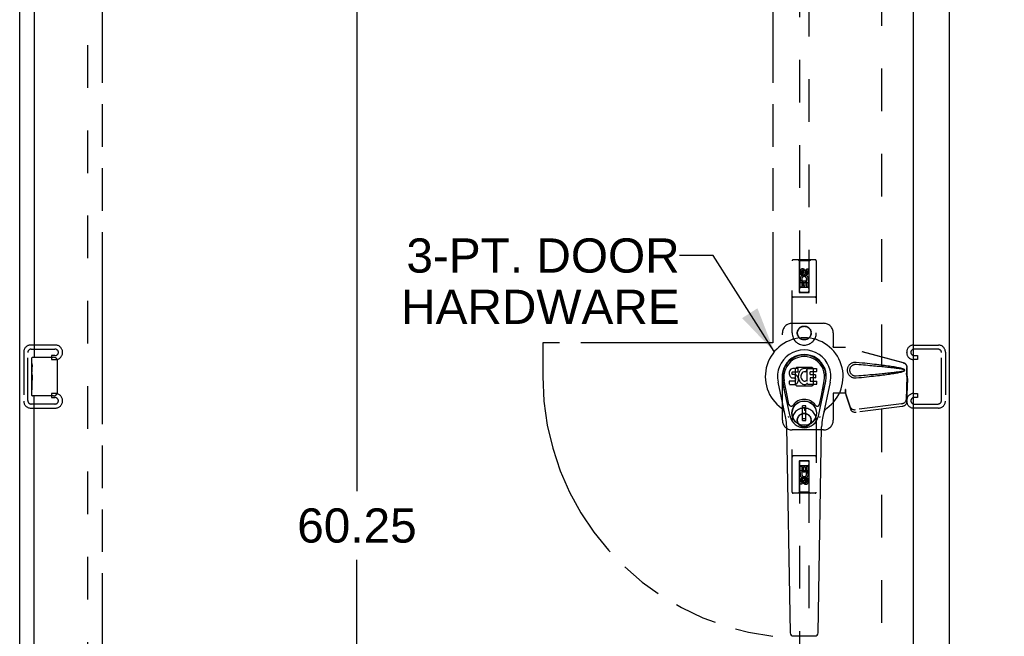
# Model space of a CAD drawing. Header units: inches. Extents: x 0 to 200, y 0 to 129.
# Tile 5 of 19: x 65 to 90, y 38 to 54. Entities that reach past the tile are written whole.
import ezdxf

# ---------------------------------------------------------------- set-up
doc = ezdxf.new("R2010")
doc.units = ezdxf.units.IN
doc.header["$LTSCALE"] = 11
doc.header["$MEASUREMENT"] = 0
doc.linetypes.add('HIDDEN', pattern=[0.2, 0.1, -0.1])
doc.linetypes.add('PHANTOM', pattern=[0.8, 0.45, -0.05, 0.1, -0.05, 0.1, -0.05])
doc.layers.get('0').update_dxf_attribs({"linetype": 'CONTINUOUS'})
for name, color, linetype in [('02___PRT_ALL_AXES', 7, 'CONTINUOUS'), ('AVAILABLE_DOOR_SPACE', 7, 'CONTINUOUS'), ('DEFAULT_2', 8, 'HIDDEN'), ('DIMENSIONS', 7, 'CONTINUOUS')]:
    doc.layers.add(name, color=color, linetype=linetype)
doc.styles.get("Standard").update_dxf_attribs({"font": 'arial.ttf'})
doc.dimstyles.new('DIMSTYLE_1', dxfattribs={"dimtxt": 0.882353, "dimasz": 1.176471, "dimexe": 0.09, "dimexo": 0.07, "dimgap": 0.0375, "dimtad": 0, "dimtih": 1, "dimtoh": 1, "dimzin": 4, "dimdsep": 46, "dimtxsty": 'Standard', "dimblk": '_FILLED', "dimblk1": '_FILLED', "dimblk2": '_FILLED', "dimcen": 0.09, "dimazin": 1, "dimtfac": 1, "dimtofl": 0, "dimtmove": 0, "dimatfit": 3, "dimldrblk": '_FILLED', "dimfxl": 0, "dimtolj": 1, "dimtzin": 4, "dimarcsym": 0})
doc.dimstyles.get("Standard").update_dxf_attribs({"dimtxt": 1, "dimasz": 1.176471, "dimexe": 0.09, "dimexo": 0.07, "dimgap": 0.09, "dimtad": 0, "dimtih": 1, "dimtoh": 1, "dimzin": 4, "dimdsep": 46, "dimtxsty": 'Standard', "dimblk": '_FILLED', "dimblk1": '_FILLED', "dimblk2": '_FILLED', "dimcen": 0.09, "dimazin": 1, "dimtp": 0.01, "dimtm": 0.01, "dimtfac": 1, "dimtofl": 0, "dimtmove": 0, "dimatfit": 3, "dimldrblk": '_FILLED', "dimfxl": 0, "dimtolj": 1, "dimtzin": 4, "dimarcsym": 0})

# ---------------------------------------------------------------- blocks, each defined once
blk = doc.blocks.new('_FILLED')
at = {"color": 0, "linetype": 'ByBlock'}
blk.add_solid([(0, 0), (-1, 0.2), (-1, -0.2)], dxfattribs=at)
blk = doc.blocks.new('*D14')
at = {"layer": 'DIMENSIONS', "color": 2, "linetype": 'Continuous'}
for p, q in [((74.789, 74.655), (72.823, 74.655)), ((73.73, 74.655), (73.73, 41.57)), ((73.73, 14.405), (73.73, 39.805)), ((74.789, 14.405), (72.823, 14.405))]:
    blk.add_line(p, q, dxfattribs=at)
at = {"layer": 'DIMENSIONS', "color": 2, "linetype": 'Continuous', "xscale": 1.1764705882, "yscale": 1.1764705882, "zscale": 1.1764705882}
for p, rotation in [((73.73, 74.655), 90), ((73.73, 14.405), 270)]:
    blk.add_blockref('_FILLED', p, dxfattribs=dict(at, rotation=rotation))
at = {"layer": 'DIMENSIONS', "color": 2, "linetype": 'Continuous', "insert": (73.73, 41.129), "char_height": 0.8824, "width": 3.08332, "attachment_point": 2, "line_spacing_factor": 0.9}
blk.add_mtext('60.25', dxfattribs=at)
blk = doc.blocks.new('*D16')
at = {"layer": 'DIMENSIONS', "color": 2, "linetype": 'Continuous'}
for p, q in [((84.462, 54.891), (82.09, 54.891)), ((88.087, 54.891), (90.44, 54.891))]:
    blk.add_line(p, q, dxfattribs=at)
at = {"layer": 'DIMENSIONS', "color": 2, "linetype": 'Continuous', "xscale": 1.1764705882, "yscale": 1.1764705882, "zscale": 1.1764705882}
blk.add_blockref('_FILLED', (84.462, 54.891), dxfattribs=at)
at = {"layer": 'DIMENSIONS', "color": 2, "linetype": 'Continuous', "xscale": 1.1764705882, "yscale": 1.1764705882, "zscale": 1.1764705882, "rotation": 180}
blk.add_blockref('_FILLED', (88.087, 54.891), dxfattribs=at)
at = {"layer": 'DIMENSIONS', "color": 2, "linetype": 'Continuous', "insert": (81.649, 55.332), "char_height": 0.8824, "width": 2.39777, "attachment_point": 3, "line_spacing_factor": 0.9}
blk.add_mtext('3.63', dxfattribs=at)
blk = doc.blocks.new('*D17')
at = {"layer": 'DIMENSIONS', "color": 2, "linetype": 'Continuous'}
for p, q in [((67.15, 56.432), (75.035, 56.432)), ((84.462, 56.432), (79.001, 56.432))]:
    blk.add_line(p, q, dxfattribs=at)
at = {"layer": 'DIMENSIONS', "color": 2, "linetype": 'Continuous', "xscale": 1.1764705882, "yscale": 1.1764705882, "zscale": 1.1764705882, "rotation": 180}
blk.add_blockref('_FILLED', (67.15, 56.432), dxfattribs=at)
at = {"layer": 'DIMENSIONS', "color": 2, "linetype": 'Continuous', "xscale": 1.1764705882, "yscale": 1.1764705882, "zscale": 1.1764705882}
blk.add_blockref('_FILLED', (84.462, 56.432), dxfattribs=at)
at = {"layer": 'DIMENSIONS', "color": 2, "linetype": 'Continuous', "insert": (77.018, 56.873), "char_height": 0.8824, "width": 3.08332, "attachment_point": 2, "line_spacing_factor": 0.9}
blk.add_mtext('17.31', dxfattribs=at)

msp = doc.modelspace()

# ---------------------------------------------------------------- linework, layer by layer
at = {"color": 3, "linetype": 'Continuous'}
for p, q in [((65.025, 6.634), (65.025, 78.426)), ((89.025, 6.634), (89.025, 78.426)), ((88.087, 75.676), (88.087, 13.384)), ((65.4, 70.28), (65.4, 45.03)), ((65.4, 18.78), (65.4, 44.03))]:
    msp.add_line(p, q, dxfattribs=at)
at = {"color": 7, "linetype": 'Continuous'}
for p, q in [((65.34, 44.87), (65.34, 45.015)), ((65.355, 45.03), (65.895, 45.03)), ((65.994, 44.93), (65.994, 44.13)), ((84.958, 44.734), (84.936, 44.725)), ((84.981, 44.742), (84.958, 44.734)), ((85.121, 44.742), (84.981, 44.742)), ((85.123, 44.699), (85.121, 44.742)), ((85.237, 44.733), (85.217, 44.724)), ((85.259, 44.738), (85.237, 44.733)), ((85.281, 44.74), (85.259, 44.738)), ((85.304, 44.74), (85.281, 44.74)), ((85.315, 44.738), (85.304, 44.74)), ((85.325, 44.735), (85.315, 44.738)), ((85.344, 44.723), (85.325, 44.735)), ((85.354, 44.74), (85.591, 44.74)), ((85.354, 44.414), (85.354, 44.74)), ((85.596, 44.735), (85.596, 44.661)), ((65.34, 44.612), (65.34, 44.645)), ((84.89, 44.644), (84.888, 44.621)), ((84.888, 44.621), (84.889, 44.597)), ((84.889, 44.597), (84.893, 44.573)), ((84.895, 44.668), (84.89, 44.644)), ((84.893, 44.573), (84.901, 44.551)), ((84.905, 44.69), (84.895, 44.668)), ((84.901, 44.551), (84.914, 44.531)), ((84.918, 44.71), (84.905, 44.69)), ((84.914, 44.531), (84.931, 44.514)), ((84.927, 44.718), (84.918, 44.71)), ((84.936, 44.725), (84.927, 44.718)), ((84.931, 44.514), (84.95, 44.501)), ((84.95, 44.501), (84.962, 44.496)), ((84.959, 44.609), (84.96, 44.624)), ((84.96, 44.601), (84.959, 44.609)), ((84.96, 44.624), (84.962, 44.639)), ((84.962, 44.594), (84.96, 44.601)), ((84.962, 44.639), (84.965, 44.646)), ((84.967, 44.588), (84.962, 44.594)), ((84.962, 44.496), (84.973, 44.494)), ((84.965, 44.646), (84.971, 44.651)), ((84.973, 44.584), (84.967, 44.588)), ((84.971, 44.651), (84.985, 44.655)), ((84.988, 44.58), (84.973, 44.584)), ((84.973, 44.494), (85.021, 44.494)), ((84.985, 44.655), (85, 44.656)), ((85.012, 44.581), (84.988, 44.58)), ((85, 44.656), (85.113, 44.656)), ((85.035, 44.579), (85.012, 44.581)), ((85.021, 44.494), (85.028, 44.493)), ((85.028, 44.493), (85.035, 44.491)), ((85.059, 44.574), (85.035, 44.579)), ((85.035, 44.491), (85.041, 44.486)), ((85.041, 44.486), (85.046, 44.48)), ((85.046, 44.48), (85.053, 44.467)), ((85.07, 44.57), (85.059, 44.574)), ((85.08, 44.563), (85.07, 44.57)), ((85.097, 44.546), (85.08, 44.563)), ((85.11, 44.526), (85.097, 44.546)), ((85.12, 44.504), (85.11, 44.526)), ((85.113, 44.656), (85.119, 44.657)), ((85.119, 44.657), (85.121, 44.662)), ((85.126, 44.481), (85.12, 44.504)), ((85.121, 44.662), (85.122, 44.675)), ((85.125, 44.578), (85.121, 44.533)), ((85.121, 44.533), (85.121, 44.511)), ((85.121, 44.511), (85.125, 44.489)), ((85.122, 44.675), (85.123, 44.699)), ((85.129, 44.599), (85.125, 44.578)), ((85.125, 44.489), (85.129, 44.467)), ((85.128, 44.457), (85.126, 44.481)), ((85.135, 44.621), (85.129, 44.599)), ((85.144, 44.642), (85.135, 44.621)), ((85.155, 44.661), (85.144, 44.642)), ((85.168, 44.679), (85.155, 44.661)), ((85.182, 44.696), (85.168, 44.679)), ((85.199, 44.711), (85.182, 44.696)), ((85.191, 44.549), (85.19, 44.522)), ((85.19, 44.522), (85.191, 44.509)), ((85.194, 44.576), (85.191, 44.549)), ((85.191, 44.509), (85.194, 44.496)), ((85.198, 44.588), (85.194, 44.576)), ((85.194, 44.496), (85.205, 44.471)), ((85.204, 44.6), (85.198, 44.588)), ((85.217, 44.724), (85.199, 44.711)), ((85.218, 44.623), (85.204, 44.6)), ((85.226, 44.634), (85.218, 44.623)), ((85.237, 44.641), (85.226, 44.634)), ((85.262, 44.652), (85.237, 44.641)), ((85.274, 44.655), (85.262, 44.652)), ((85.288, 44.655), (85.274, 44.655)), ((85.301, 44.652), (85.288, 44.655)), ((85.313, 44.647), (85.301, 44.652)), ((85.345, 44.717), (85.319, 44.649)), ((85.424, 44.652), (85.424, 44.584)), ((85.426, 44.493), (85.426, 44.416)), ((85.591, 44.656), (85.429, 44.656)), ((85.429, 44.58), (85.56, 44.58)), ((85.56, 44.498), (85.43, 44.498)), ((85.565, 44.575), (85.565, 44.502)), ((65.34, 44.415), (65.34, 44.446)), ((84.798, 43.461), (84.601, 44.387)), ((84.909, 43.508), (84.716, 44.411)), ((84.764, 44.185), (84.72, 44.412)), ((84.832, 44.038), (84.757, 44.419)), ((84.891, 44.335), (84.891, 44.41)), ((84.955, 44.415), (84.895, 44.414)), ((84.896, 44.33), (85.04, 44.33)), ((85.016, 44.415), (84.955, 44.415)), ((85.031, 44.416), (85.016, 44.415)), ((85.037, 44.42), (85.031, 44.416)), ((85.043, 44.425), (85.037, 44.42)), ((85.04, 44.33), (85.052, 44.332)), ((85.052, 44.437), (85.043, 44.425)), ((85.054, 44.444), (85.052, 44.437)), ((85.052, 44.332), (85.063, 44.336)), ((85.053, 44.467), (85.055, 44.452)), ((85.055, 44.452), (85.054, 44.444)), ((85.063, 44.336), (85.083, 44.35)), ((85.083, 44.35), (85.1, 44.366)), ((85.1, 44.366), (85.106, 44.376)), ((85.106, 44.376), (85.112, 44.387)), ((85.112, 44.387), (85.12, 44.41)), ((85.12, 44.41), (85.127, 44.433)), ((85.127, 44.433), (85.128, 44.457)), ((85.129, 44.467), (85.136, 44.446)), ((85.136, 44.446), (85.158, 44.407)), ((85.158, 44.407), (85.17, 44.388)), ((85.17, 44.388), (85.185, 44.372)), ((85.185, 44.372), (85.201, 44.357)), ((85.201, 44.357), (85.219, 44.343)), ((85.205, 44.471), (85.218, 44.448)), ((85.218, 44.448), (85.227, 44.438)), ((85.219, 44.343), (85.229, 44.338)), ((85.227, 44.438), (85.237, 44.429)), ((85.229, 44.338), (85.239, 44.334)), ((85.237, 44.429), (85.248, 44.422)), ((85.239, 44.334), (85.261, 44.328)), ((85.248, 44.422), (85.26, 44.417)), ((85.26, 44.417), (85.273, 44.414)), ((85.261, 44.328), (85.283, 44.326)), ((85.273, 44.414), (85.287, 44.414)), ((85.283, 44.326), (85.305, 44.329)), ((85.287, 44.414), (85.3, 44.416)), ((85.3, 44.416), (85.313, 44.42)), ((85.305, 44.329), (85.326, 44.336)), ((85.313, 44.42), (85.325, 44.425)), ((85.325, 44.425), (85.336, 44.433)), ((85.326, 44.336), (85.345, 44.347)), ((85.342, 44.432), (85.354, 44.414)), ((85.345, 44.347), (85.346, 44.348)), ((85.356, 44.348), (85.346, 44.348)), ((85.356, 44.335), (85.356, 44.348)), ((85.592, 44.33), (85.361, 44.33)), ((85.43, 44.411), (85.592, 44.411)), ((85.596, 44.407), (85.596, 44.335)), ((85.64, 43.508), (85.833, 44.411)), ((85.717, 44.038), (85.792, 44.419)), ((85.948, 44.387), (85.751, 43.461)), ((85.785, 44.185), (85.829, 44.412)), ((65.34, 44.045), (65.34, 44.184)), ((65.895, 44.03), (65.355, 44.03)), ((84.88, 43.813), (84.832, 44.038)), ((85.669, 43.813), (85.717, 44.038)), ((85.32, 43.773), (85.229, 43.773)), ((85.229, 43.399), (85.229, 43.773)), ((85.229, 43.733), (85.32, 43.733)), ((85.28, 43.733), (85.28, 43.655)), ((85.32, 43.399), (85.32, 43.773)), ((85.32, 43.655), (85.28, 43.655)), ((84.917, 37.915), (84.824, 43.235)), ((85.32, 43.438), (85.229, 43.438)), ((85.229, 43.399), (85.32, 43.399)), ((85.632, 37.915), (85.725, 43.235)), ((84.995, 37.837), (85.554, 37.837))]:
    msp.add_line(p, q, dxfattribs=at)
for points in [[(65.988, 44.966), (65.99, 44.961), (65.991, 44.955), (65.993, 44.949), (65.994, 44.943), (65.994, 44.936), (65.994, 44.93)], [(65.994, 44.13), (65.994, 44.124), (65.994, 44.118), (65.993, 44.112), (65.991, 44.106), (65.99, 44.1), (65.988, 44.094)], [(84.876, 43.477), (84.875, 43.483), (84.873, 43.488), (84.871, 43.494), (84.87, 43.5)], [(85.679, 43.5), (85.678, 43.494), (85.676, 43.488), (85.675, 43.483), (85.673, 43.477)]]:
    msp.add_lwpolyline(points, dxfattribs=at)
for radius in [0.317, 0.313]:
    msp.add_circle((85.275, 43.586), radius, dxfattribs=at)
for centre, radius, start, end in [((85.275, 44.53), 1.004, 305.5066, 234.4934), ((65.355, 45.015), 0.015, 90, 180), ((65.895, 44.93), 0.1, 21.1999, 90), ((85.275, 44.53), 0.689, 347.9703, 192.0297), ((85.275, 44.53), 0.571, 347.9703, 192.0297), ((85.275, 44.52), 0.527, 348.9402, 191.0594), ((85.591, 44.735), 0.00448, 0, 90), ((85.315, 44.651), 0.00448, 246.1578, 339.0016), ((85.341, 44.719), 0.00448, 339.0016, 51.8729), ((85.429, 44.652), 0.00448, 90, 180), ((85.429, 44.584), 0.00448, 180, 270), ((85.43, 44.493), 0.00448, 90, 180), ((85.56, 44.575), 0.00448, 0, 90), ((85.56, 44.502), 0.00448, 270, 360), ((85.591, 44.661), 0.00448, 270, 360), ((84.895, 44.41), 0.00448, 90, 180.0119), ((84.896, 44.335), 0.00483, 180, 270), ((85.339, 44.429), 0.00448, 34.0893, 127.3444), ((85.361, 44.335), 0.00448, 180, 270), ((85.43, 44.416), 0.00448, 180, 270), ((85.592, 44.407), 0.00448, 0, 90), ((85.592, 44.335), 0.00448, 270, 360), ((65.355, 44.045), 0.015, 180, 270), ((65.895, 44.13), 0.1, 270, 338.7946), ((84.938, 43.825), 0.0591, 192.0297, 324.5763), ((85.275, 43.586), 0.354, 35.4237, 144.5763), ((85.611, 43.825), 0.0591, 215.4237, 347.9703), ((84.577, 43.553), 0.197, 12.0297, 54.4934), ((83.643, 43.214), 1.181, 1, 12.0297), ((85.275, 43.586), 0.374, 192.0297, 347.9703), ((86.906, 43.214), 1.181, 167.9703, 179), ((85.972, 43.553), 0.197, 125.5066, 167.9703), ((84.995, 37.916), 0.0787, 181, 270), ((85.554, 37.916), 0.0787, 270, 359)]:
    msp.add_arc(centre, radius, start, end, dxfattribs=at)
msp.add_ellipse((85.275, 44.52), major_axis=(0, 0.565), ratio=0.999848, start_param=-1.76365, end_param=1.76365, dxfattribs=at)
at = {"layer": '02___PRT_ALL_AXES', "color": 8, "linetype": 'HIDDEN'}
for p, q in [((85.339, 47.309), (85.381, 47.309)), ((85.339, 47.217), (85.339, 47.309)), ((85.381, 47.309), (85.381, 47.217)), ((85.168, 47.153), (85.168, 47.245)), ((85.21, 47.153), (85.168, 47.153)), ((85.216, 47.021), (85.177, 47.004)), ((85.21, 47.245), (85.21, 47.153)), ((85.254, 47.217), (85.254, 47.245)), ((85.295, 47.259), (85.295, 47.213)), ((85.168, 46.997), (85.345, 46.997)), ((85.168, 46.841), (85.168, 46.997)), ((85.21, 46.841), (85.168, 46.841)), ((85.253, 46.954), (85.21, 46.954)), ((85.21, 46.954), (85.21, 46.841)), ((85.253, 46.862), (85.253, 46.954)), ((85.295, 46.862), (85.253, 46.862)), ((85.339, 46.954), (85.295, 46.954)), ((85.295, 46.954), (85.295, 46.862)), ((85.345, 46.997), (85.327, 47.01)), ((85.339, 46.841), (85.339, 46.954)), ((85.381, 46.841), (85.339, 46.841)), ((85.371, 47), (85.369, 46.997)), ((85.369, 46.997), (85.381, 46.997)), ((85.381, 46.997), (85.381, 46.841)), ((85.168, 42.22), (85.21, 42.22)), ((85.168, 42.064), (85.168, 42.22)), ((85.21, 42.22), (85.21, 42.106)), ((85.254, 42.198), (85.296, 42.198)), ((85.254, 42.106), (85.254, 42.198)), ((85.296, 42.198), (85.296, 42.106)), ((85.339, 42.22), (85.381, 42.22)), ((85.339, 42.106), (85.339, 42.22)), ((85.381, 42.22), (85.381, 42.064)), ((85.18, 42.064), (85.168, 42.064)), ((85.178, 42.06), (85.18, 42.064)), ((85.381, 42.064), (85.204, 42.064)), ((85.204, 42.064), (85.222, 42.051)), ((85.21, 42.106), (85.254, 42.106)), ((85.296, 42.106), (85.339, 42.106)), ((85.333, 42.039), (85.372, 42.056)), ((85.168, 41.751), (85.168, 41.844)), ((85.21, 41.751), (85.168, 41.751)), ((85.21, 41.844), (85.21, 41.751)), ((85.254, 41.801), (85.254, 41.847)), ((85.295, 41.844), (85.295, 41.815)), ((85.339, 41.907), (85.381, 41.907)), ((85.339, 41.815), (85.339, 41.907)), ((85.381, 41.907), (85.381, 41.815))]:
    msp.add_line(p, q, dxfattribs=at)
at = {"layer": '02___PRT_ALL_AXES', "color": 7, "linetype": 'Continuous'}
for p, q in [((65.34, 44.87), (65.34, 45.015)), ((65.34, 44.612), (65.34, 44.869)), ((65.345, 44.813), (65.34, 44.813)), ((65.346, 44.645), (65.346, 44.782)), ((65.34, 44.645), (65.346, 44.645)), ((65.34, 44.045), (65.34, 44.609)), ((65.341, 44.582), (65.34, 44.582)), ((65.341, 44.584), (65.343, 44.562)), ((65.34, 44.451), (65.345, 44.451)), ((65.34, 44.415), (65.346, 44.415)), ((65.34, 44.352), (65.346, 44.352)), ((65.346, 44.184), (65.346, 44.415)), ((65.34, 44.184), (65.346, 44.184))]:
    msp.add_line(p, q, dxfattribs=at)
for points in [[(65.34, 44.869), (65.34, 44.866), (65.34, 44.861), (65.341, 44.856), (65.342, 44.843)], [(65.342, 44.843), (65.343, 44.835), (65.344, 44.827), (65.345, 44.818)], [(65.345, 44.818), (65.346, 44.809), (65.346, 44.8), (65.346, 44.791), (65.346, 44.782)], [(65.34, 44.612), (65.34, 44.604), (65.34, 44.595), (65.341, 44.584)], [(65.343, 44.562), (65.344, 44.551), (65.345, 44.539), (65.345, 44.526), (65.346, 44.514), (65.346, 44.501), (65.346, 44.488), (65.346, 44.475), (65.346, 44.463), (65.345, 44.45), (65.345, 44.438), (65.344, 44.426)]]:
    msp.add_lwpolyline(points, dxfattribs=at)
at = {"layer": '02___PRT_ALL_AXES', "color": 8, "linetype": 'HIDDEN'}
for centre, radius in [((85.275, 47.203), 0.085), ((85.275, 45.655), 0.172), ((85.275, 43.405), 0.172), ((85.275, 41.858), 0.085)]:
    msp.add_circle(centre, radius, dxfattribs=at)
for centre, radius, start, end in [((85.232, 47.245), 0.0644, 12.2995, 180.0775), ((85.275, 47.046), 0.107, 334.2636, 203.4027), ((85.232, 47.245), 0.0219, 359.9011, 180), ((85.275, 47.046), 0.0639, 324.8895, 203.4026), ((85.318, 47.217), 0.0635, 180, 360), ((85.317, 47.217), 0.0219, 190.307, 360), ((85.274, 42.014), 0.107, 154.2636, 23.4027), ((85.274, 42.014), 0.0639, 144.8895, 23.4026), ((85.231, 41.844), 0.0635, 0, 180), ((85.232, 41.844), 0.0219, 10.307, 180), ((85.317, 41.815), 0.0644, 192.2995, 0.0775), ((85.317, 41.815), 0.0219, 179.9011, 360)]:
    msp.add_arc(centre, radius, start, end, dxfattribs=at)
at = {"layer": '02___PRT_ALL_AXES', "color": 7, "linetype": 'Continuous'}
msp.add_ellipse((65.603, 44.446), major_axis=(0.263, 0), ratio=0.432808, start_param=3.141593, end_param=3.321581, dxfattribs=at)
at = {"layer": 'AVAILABLE_DOOR_SPACE', "color": 4, "linetype": 'PHANTOM'}
for p, q in [((67.15, 74.655), (67.15, 14.405)), ((84.462, 74.655), (84.462, 45.405)), ((78.525, 45.405), (78.525, 44.53)), ((84.462, 45.405), (78.525, 45.405))]:
    msp.add_line(p, q, dxfattribs=at)
msp.add_arc((85.275, 44.53), 6.75, 180, 263.0865, dxfattribs=at)
at = {"layer": 'DEFAULT_2', "color": 8, "linetype": 'HIDDEN'}
for p, q in [((66.775, 75.082), (66.775, 13.978)), ((87.275, 13.978), (87.275, 75.082)), ((85.15, 74.703), (85.15, 46.701)), ((85.4, 46.701), (85.4, 74.703)), ((85.557, 47.543), (84.992, 47.543)), ((85.145, 47.513), (85.115, 47.543)), ((85.405, 47.513), (85.435, 47.543)), ((84.962, 45.655), (84.962, 47.513)), ((85.405, 47.513), (85.145, 47.513)), ((85.145, 47.513), (85.148, 46.703)), ((85.275, 47.275), (85.212, 47.238)), ((85.337, 47.238), (85.275, 47.275)), ((85.275, 47.275), (85.275, 47.263)), ((85.401, 46.703), (85.405, 47.513)), ((85.587, 47.513), (85.587, 45.655)), ((85.212, 47.238), (85.212, 47.166)), ((85.212, 47.238), (85.222, 47.233)), ((85.212, 47.166), (85.222, 47.172)), ((85.212, 47.166), (85.275, 47.13)), ((85.275, 47.263), (85.222, 47.233)), ((85.222, 47.233), (85.222, 47.172)), ((85.222, 47.172), (85.275, 47.142)), ((85.327, 47.233), (85.275, 47.263)), ((85.275, 47.142), (85.327, 47.172)), ((85.275, 47.13), (85.337, 47.166)), ((85.275, 47.13), (85.275, 47.142)), ((85.337, 47.238), (85.327, 47.233)), ((85.327, 47.172), (85.327, 47.233)), ((85.337, 47.166), (85.327, 47.172)), ((85.337, 47.166), (85.337, 47.238)), ((85.402, 46.953), (85.147, 46.953)), ((85.36, 46.828), (85.19, 46.828)), ((85.557, 46.578), (84.992, 46.578)), ((85.148, 46.703), (85.401, 46.703)), ((85.15, 46.704), (85.4, 46.704)), ((85.15, 46.701), (85.4, 46.701)), ((84.962, 45.905), (85.775, 45.905)), ((84.712, 43.405), (84.712, 45.655)), ((86.025, 45.655), (86.025, 45.302)), ((65.949, 45.343), (65.309, 45.343)), ((86.021, 45.285), (86.025, 45.302)), ((86.021, 45.285), (86.342, 45.285)), ((86.029, 45.285), (86.025, 45.302)), ((87.832, 44.883), (86.335, 45.285)), ((87.84, 44.883), (86.342, 45.285)), ((88.101, 45.343), (88.741, 45.343)), ((65.129, 45.163), (65.129, 43.898)), ((65.233, 43.912), (65.233, 45.149)), ((65.323, 45.239), (65.935, 45.239)), ((65.847, 45.072), (65.847, 44.968)), ((65.935, 45.072), (65.847, 45.072)), ((66.129, 45.148), (66.129, 45.163)), ((87.921, 45.148), (87.921, 45.163)), ((88.727, 45.239), (88.115, 45.239)), ((88.115, 45.072), (88.202, 45.072)), ((88.202, 45.072), (88.202, 44.968)), ((88.817, 43.912), (88.817, 45.149)), ((88.921, 45.163), (88.921, 43.898)), ((65.847, 44.968), (65.949, 44.968)), ((85.073, 44.767), (85.038, 44.731)), ((85.038, 44.731), (85.038, 44.329)), ((85.476, 44.767), (85.073, 44.767)), ((85.511, 44.731), (85.476, 44.767)), ((85.511, 44.329), (85.511, 44.731)), ((87.925, 44.532), (87.925, 44.762)), ((87.932, 44.532), (87.932, 44.762)), ((88.202, 44.968), (88.101, 44.968)), ((87.903, 44.614), (87.925, 44.532)), ((87.924, 44.544), (87.905, 43.929)), ((87.91, 44.614), (87.932, 44.532)), ((87.924, 44.544), (87.937, 44.473)), ((87.932, 44.532), (87.925, 44.532)), ((87.926, 44.56), (87.935, 44.504)), ((87.935, 44.504), (87.936, 44.493)), ((87.936, 44.493), (87.937, 44.483)), ((87.937, 44.483), (87.937, 44.473)), ((85.038, 44.329), (85.073, 44.294)), ((85.073, 44.294), (85.476, 44.294)), ((85.476, 44.294), (85.511, 44.329)), ((87.937, 44.473), (87.918, 43.858)), ((65.847, 44.093), (65.847, 43.989)), ((65.949, 44.093), (65.847, 44.093)), ((65.847, 43.989), (65.935, 43.989)), ((86.342, 44.105), (86.021, 44.105)), ((86.021, 44.105), (86.025, 44.088)), ((86.029, 44.105), (86.025, 44.088)), ((86.025, 44.088), (86.025, 43.405)), ((86.342, 44.193), (86.335, 44.193)), ((86.335, 44.193), (86.335, 44.105)), ((86.473, 43.735), (86.341, 44.118)), ((86.355, 44.047), (86.341, 44.118)), ((86.342, 44.193), (86.342, 44.105)), ((86.35, 44.078), (86.355, 44.047)), ((86.487, 43.664), (86.355, 44.047)), ((88.101, 44.093), (88.202, 44.093)), ((88.202, 43.989), (88.115, 43.989)), ((88.202, 44.093), (88.202, 43.989)), ((65.309, 43.718), (65.949, 43.718)), ((65.935, 43.822), (65.323, 43.822)), ((66.129, 43.898), (66.129, 43.913)), ((87.787, 43.83), (86.6, 43.677)), ((87.801, 43.759), (86.613, 43.606)), ((87.921, 43.898), (87.921, 43.913)), ((88.741, 43.718), (88.101, 43.718)), ((88.115, 43.822), (88.727, 43.822)), ((84.962, 41.548), (84.962, 43.405)), ((85.587, 43.405), (85.587, 41.548)), ((85.775, 43.155), (84.962, 43.155)), ((85.557, 42.483), (84.992, 42.483)), ((85.148, 42.358), (85.145, 41.548)), ((85.148, 42.358), (85.401, 42.358)), ((85.4, 42.359), (85.15, 42.359)), ((85.15, 42.359), (85.15, 14.358)), ((85.4, 42.356), (85.15, 42.356)), ((85.19, 42.233), (85.36, 42.233)), ((85.4, 14.358), (85.4, 42.359)), ((85.405, 41.548), (85.401, 42.358)), ((85.147, 42.108), (85.402, 42.108)), ((85.275, 41.93), (85.212, 41.894)), ((85.212, 41.894), (85.222, 41.888)), ((85.212, 41.894), (85.212, 41.822)), ((85.212, 41.822), (85.222, 41.828)), ((85.212, 41.822), (85.275, 41.786)), ((85.275, 41.919), (85.222, 41.888)), ((85.222, 41.888), (85.222, 41.828)), ((85.222, 41.828), (85.275, 41.797)), ((85.337, 41.894), (85.275, 41.93)), ((85.275, 41.93), (85.275, 41.919)), ((85.327, 41.888), (85.275, 41.919)), ((85.275, 41.797), (85.327, 41.828)), ((85.275, 41.786), (85.337, 41.822)), ((85.275, 41.786), (85.275, 41.797)), ((85.337, 41.894), (85.327, 41.888)), ((85.327, 41.828), (85.327, 41.888)), ((85.337, 41.822), (85.327, 41.828)), ((85.337, 41.822), (85.337, 41.894)), ((85.557, 41.518), (84.992, 41.518)), ((85.145, 41.548), (85.115, 41.518)), ((85.405, 41.548), (85.145, 41.548)), ((85.405, 41.548), (85.435, 41.518))]:
    msp.add_line(p, q, dxfattribs=at)
for points in [[(86.618, 44.487), (86.606, 44.486), (86.593, 44.486), (86.58, 44.487), (86.567, 44.489), (86.554, 44.491), (86.542, 44.494), (86.529, 44.498), (86.517, 44.503), (86.506, 44.508), (86.494, 44.515), (86.483, 44.522), (86.471, 44.53), (86.46, 44.54), (86.449, 44.551), (86.438, 44.564), (86.427, 44.578), (86.418, 44.593), (86.41, 44.609), (86.404, 44.626), (86.398, 44.643), (86.395, 44.66), (86.393, 44.677), (86.392, 44.694), (86.392, 44.712), (86.395, 44.729), (86.398, 44.746), (86.403, 44.763), (86.409, 44.78), (86.417, 44.796), (86.426, 44.811), (86.437, 44.825), (86.448, 44.838), (86.459, 44.849), (86.47, 44.859), (86.482, 44.868), (86.493, 44.875), (86.505, 44.882), (86.517, 44.887), (86.529, 44.892), (86.541, 44.896), (86.554, 44.899), (86.566, 44.902), (86.579, 44.903)], [(86.618, 44.541), (86.609, 44.54), (86.6, 44.54), (86.59, 44.541), (86.581, 44.542), (86.572, 44.544), (86.563, 44.547), (86.554, 44.549), (86.545, 44.553), (86.537, 44.557), (86.528, 44.562), (86.52, 44.567), (86.512, 44.573), (86.504, 44.58), (86.496, 44.588), (86.488, 44.597), (86.48, 44.607), (86.474, 44.618), (86.468, 44.629), (86.464, 44.641), (86.46, 44.652), (86.457, 44.663), (86.455, 44.674), (86.454, 44.684), (86.454, 44.694), (86.454, 44.705), (86.455, 44.715), (86.457, 44.726), (86.46, 44.737), (86.463, 44.748), (86.467, 44.759), (86.473, 44.77), (86.479, 44.781), (86.487, 44.792), (86.495, 44.801), (86.503, 44.809), (86.511, 44.816), (86.519, 44.823), (86.527, 44.828), (86.536, 44.833), (86.544, 44.837), (86.553, 44.841), (86.562, 44.844), (86.571, 44.846), (86.581, 44.848), (86.59, 44.849), (86.599, 44.85), (86.609, 44.85), (86.618, 44.85)], [(86.579, 44.903), (86.592, 44.904), (86.605, 44.904), (86.618, 44.903)], [(86.618, 44.903), (86.694, 44.896), (86.767, 44.888), (86.836, 44.881), (86.903, 44.874), (86.967, 44.867), (87.029, 44.86), (87.088, 44.854), (87.144, 44.847), (87.199, 44.841), (87.251, 44.834), (87.3, 44.828), (87.348, 44.822), (87.394, 44.816), (87.438, 44.81), (87.48, 44.804), (87.52, 44.798), (87.559, 44.792), (87.596, 44.786), (87.631, 44.78), (87.665, 44.774), (87.697, 44.767), (87.728, 44.761), (87.757, 44.754), (87.785, 44.747), (87.812, 44.739), (87.837, 44.73)], [(86.618, 44.85), (86.682, 44.844), (86.743, 44.839), (86.802, 44.834), (86.859, 44.829), (86.914, 44.824), (86.967, 44.82), (87.017, 44.815), (87.066, 44.811), (87.113, 44.807), (87.158, 44.803), (87.201, 44.799), (87.242, 44.795), (87.282, 44.791), (87.32, 44.787), (87.356, 44.784), (87.39, 44.78), (87.423, 44.777), (87.454, 44.774), (87.484, 44.77), (87.513, 44.767), (87.541, 44.764), (87.569, 44.761), (87.596, 44.758), (87.623, 44.754), (87.65, 44.751), (87.677, 44.747), (87.704, 44.743), (87.73, 44.74), (87.757, 44.735), (87.784, 44.731), (87.81, 44.725), (87.837, 44.719)], [(87.832, 44.883), (87.845, 44.879), (87.858, 44.873), (87.869, 44.866), (87.88, 44.858), (87.89, 44.849), (87.899, 44.838), (87.907, 44.827), (87.913, 44.815), (87.918, 44.802), (87.922, 44.789), (87.924, 44.776), (87.925, 44.762)], [(87.932, 44.762), (87.932, 44.776), (87.929, 44.789), (87.926, 44.802), (87.921, 44.815), (87.914, 44.827), (87.907, 44.838), (87.898, 44.849), (87.888, 44.858), (87.877, 44.866), (87.865, 44.873), (87.853, 44.879), (87.84, 44.883)], [(87.837, 44.671), (87.81, 44.665), (87.784, 44.66), (87.757, 44.655), (87.731, 44.651), (87.704, 44.647), (87.677, 44.643), (87.65, 44.64), (87.624, 44.636), (87.597, 44.633), (87.57, 44.63), (87.542, 44.626), (87.514, 44.623), (87.485, 44.62), (87.455, 44.617), (87.423, 44.614), (87.391, 44.61), (87.356, 44.607), (87.32, 44.603), (87.283, 44.6), (87.243, 44.596), (87.202, 44.592), (87.159, 44.588), (87.114, 44.584), (87.067, 44.579), (87.018, 44.575), (86.967, 44.571), (86.914, 44.566), (86.859, 44.561), (86.802, 44.556), (86.743, 44.551), (86.682, 44.546), (86.618, 44.541)], [(87.837, 44.66), (87.814, 44.652), (87.79, 44.645), (87.765, 44.638), (87.738, 44.632), (87.71, 44.626), (87.681, 44.62), (87.651, 44.614), (87.619, 44.608), (87.586, 44.603), (87.551, 44.597), (87.515, 44.592), (87.478, 44.586), (87.439, 44.58), (87.398, 44.575), (87.356, 44.569), (87.312, 44.563), (87.266, 44.558), (87.218, 44.552), (87.168, 44.546), (87.116, 44.54), (87.062, 44.534), (87.006, 44.528), (86.948, 44.521), (86.887, 44.515), (86.824, 44.508), (86.758, 44.501), (86.689, 44.494), (86.618, 44.487)], [(87.837, 44.73), (87.843, 44.727), (87.848, 44.723), (87.853, 44.718), (87.856, 44.713), (87.859, 44.708), (87.86, 44.702), (87.861, 44.695), (87.86, 44.689), (87.859, 44.683), (87.856, 44.677), (87.853, 44.672), (87.848, 44.667), (87.843, 44.663), (87.837, 44.66)], [(87.837, 44.719), (87.842, 44.717), (87.846, 44.715), (87.85, 44.712), (87.853, 44.708), (87.855, 44.704), (87.857, 44.7), (87.857, 44.695), (87.857, 44.69), (87.855, 44.686), (87.853, 44.682), (87.85, 44.678), (87.846, 44.675), (87.842, 44.673), (87.837, 44.671)], [(87.903, 44.614), (87.908, 44.594), (87.913, 44.575), (87.919, 44.556), (87.924, 44.538), (87.93, 44.52), (87.935, 44.504)], [(87.91, 44.614), (87.913, 44.604), (87.916, 44.595), (87.918, 44.586), (87.921, 44.577), (87.924, 44.568), (87.926, 44.56)], [(87.926, 44.56), (87.926, 44.557), (87.925, 44.554), (87.925, 44.552), (87.925, 44.549), (87.924, 44.546), (87.924, 44.544)], [(86.335, 44.193), (86.337, 44.172), (86.34, 44.152), (86.343, 44.133), (86.345, 44.114), (86.35, 44.078)], [(86.342, 44.134), (86.342, 44.129), (86.341, 44.126), (86.341, 44.123), (86.341, 44.121), (86.341, 44.118)], [(86.342, 44.193), (86.342, 44.182), (86.342, 44.172)], [(86.342, 44.172), (86.342, 44.152), (86.342, 44.143), (86.342, 44.134)], [(86.349, 44.086), (86.348, 44.097), (86.346, 44.114), (86.344, 44.13), (86.343, 44.144), (86.342, 44.157), (86.342, 44.165)], [(86.473, 43.735), (86.477, 43.725), (86.483, 43.716), (86.49, 43.708), (86.499, 43.7), (86.508, 43.693), (86.519, 43.688), (86.531, 43.683), (86.544, 43.679), (86.557, 43.677), (86.571, 43.676), (86.585, 43.676), (86.6, 43.677)], [(87.787, 43.83), (87.803, 43.832), (87.818, 43.836), (87.832, 43.842), (87.846, 43.848), (87.858, 43.856), (87.87, 43.864), (87.88, 43.874), (87.888, 43.884), (87.895, 43.895), (87.9, 43.906), (87.903, 43.917), (87.905, 43.929)], [(87.918, 43.858), (87.917, 43.846), (87.914, 43.835), (87.909, 43.824), (87.902, 43.813), (87.893, 43.803), (87.883, 43.793), (87.872, 43.785), (87.859, 43.777), (87.846, 43.771), (87.831, 43.765), (87.816, 43.761), (87.801, 43.759)], [(86.613, 43.606), (86.599, 43.605), (86.585, 43.605), (86.571, 43.606), (86.558, 43.608), (86.545, 43.612), (86.533, 43.617), (86.522, 43.622), (86.512, 43.629), (86.504, 43.637), (86.496, 43.645), (86.491, 43.654), (86.487, 43.664)]]:
    msp.add_lwpolyline(points, dxfattribs=at)
for centre, radius in [((85.275, 47.203), 0.0845), ((85.275, 45.655), 0.18), ((85.275, 43.405), 0.18), ((85.275, 41.858), 0.0845)]:
    msp.add_circle(centre, radius, dxfattribs=at)
for centre, radius, start, end in [((84.992, 47.513), 0.03, 90, 180), ((85.557, 47.513), 0.03, 0, 90), ((85.19, 46.788), 0.04, 90, 180), ((85.36, 46.788), 0.04, 0, 90), ((84.992, 46.608), 0.03, 180, 270), ((85.19, 46.743), 0.04, 180, 270), ((85.36, 46.743), 0.04, 270, 360), ((85.557, 46.608), 0.03, 270, 360), ((84.962, 45.655), 0.25, 90, 180), ((85.775, 45.655), 0.25, 0, 90), ((85.275, 45.655), 0.312, 180, 360), ((65.309, 45.163), 0.18, 90, 180), ((65.949, 45.163), 0.18, 0, 90), ((88.101, 45.163), 0.18, 90, 180), ((88.741, 45.163), 0.18, 0, 90), ((65.323, 45.149), 0.09, 90, 180), ((65.935, 45.149), 0.09, 0, 90), ((65.935, 45.162), 0.09, 270, 351.7808), ((65.949, 45.148), 0.18, 270, 360), ((88.101, 45.148), 0.18, 180, 270), ((88.115, 45.149), 0.09, 90, 180), ((88.115, 45.162), 0.09, 188.2192, 270), ((88.727, 45.149), 0.09, 0, 90), ((65.935, 43.899), 0.09, 0, 90), ((65.949, 43.913), 0.18, 0, 90), ((88.101, 43.913), 0.18, 90, 180), ((88.115, 43.899), 0.09, 90, 180), ((65.309, 43.898), 0.18, 180, 270), ((65.323, 43.912), 0.09, 180, 270), ((65.935, 43.912), 0.09, 270, 351.7808), ((65.949, 43.898), 0.18, 270, 360), ((85.275, 43.405), 0.312, 0, 180), ((88.101, 43.898), 0.18, 180, 270), ((88.115, 43.912), 0.09, 188.2192, 270), ((88.727, 43.912), 0.09, 270, 360), ((88.741, 43.898), 0.18, 270, 360), ((84.962, 43.405), 0.25, 180, 270), ((85.775, 43.405), 0.25, 270, 360), ((84.992, 42.453), 0.03, 90, 180), ((85.557, 42.453), 0.03, 0, 90), ((85.19, 42.318), 0.04, 90, 180), ((85.19, 42.273), 0.04, 180, 270), ((85.36, 42.318), 0.04, 0, 90), ((85.36, 42.273), 0.04, 270, 360), ((84.992, 41.548), 0.03, 180, 270), ((85.557, 41.548), 0.03, 270, 360)]:
    msp.add_arc(centre, radius, start, end, dxfattribs=at)

# ---------------------------------------------------------------- texts
at = {"layer": 'DIMENSIONS', "color": 2, "linetype": 'Continuous', "insert": (82.06, 48.095), "char_height": 0.8824, "width": 7.17691, "attachment_point": 3, "line_spacing_factor": 0.9}
msp.add_mtext('3-PT. DOOR\\PHARDWARE', dxfattribs=at)

# ---------------------------------------------------------------- dimensions: what is measured, and where the dimension line sits
at = {"layer": 'DIMENSIONS', "color": 2, "linetype": 'Continuous'}
for base, p1, p2, picture, middle in [((84.462, 56.432), (67.15, 74.655), (84.462, 45.405), '*D17', (76.97, 56.427)), ((88.087016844, 54.891107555), (84.462016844, 74.655161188), (88.087016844, 13.384161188), '*D16', (80.449209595, 54.886186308))]:
    dim = msp.add_linear_dim(base=base, p1=p1, p2=p2, dimstyle='DIMSTYLE_1', dxfattribs=at)
    dim.commit()
    dim.dimension.update_dxf_attribs({"geometry": picture, "text_midpoint": middle, "dimtype": 160})
dim = msp.add_linear_dim(base=(73.73, 14.405), p1=(74.859, 74.655), p2=(74.859, 14.405), angle=270, dimstyle='DIMSTYLE_1', dxfattribs=at)
dim.commit()
dim.dimension.update_dxf_attribs({"geometry": '*D14', "text_midpoint": (73.727, 40.683), "dimtype": 160})

# ---------------------------------------------------------------- leaders
at = {"layer": 'DIMENSIONS', "color": 2, "linetype": 'Continuous', "annotation_type": 0, "has_hookline": 1, "hookline_direction": 1, "text_width": 7.026}
msp.add_leader([(84.503, 45.173), (82.922, 47.654), (82.06, 47.654)], dimstyle='Standard', override={"dimtad": 0}, dxfattribs=at)

doc.saveas('drawing.dxf')
